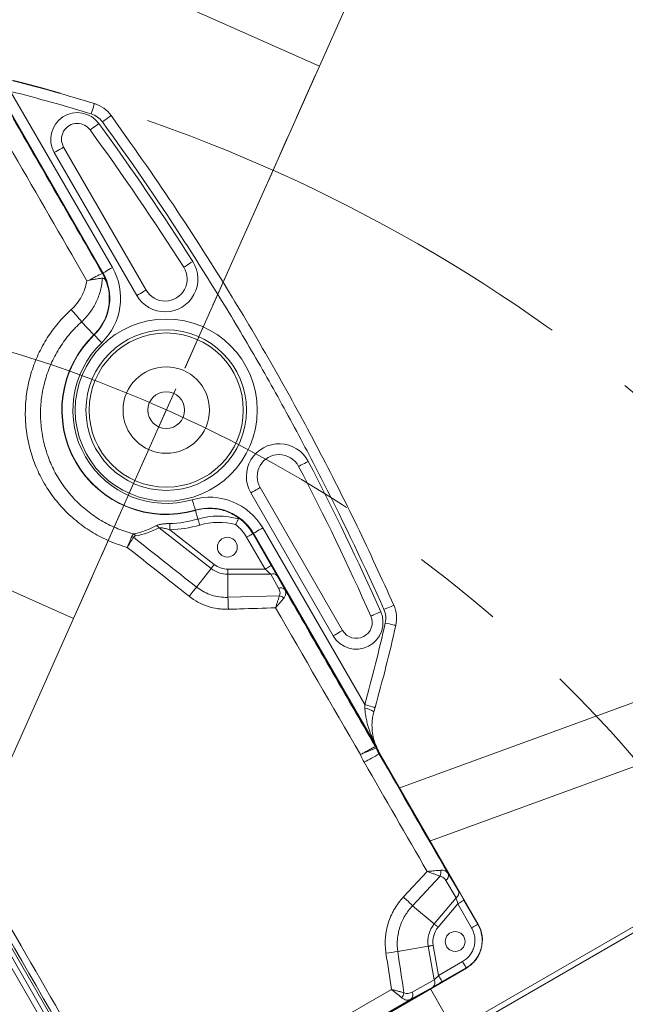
# Model space of a CAD drawing. Header units: millimetres. Extents: x 127 to 4201, y 49 to 2729.
# Tile 41 of 44: x 2660 to 2828, y 1863 to 2137. Entities that reach past the tile are written whole.
import ezdxf

# ---------------------------------------------------------------- set-up
doc = ezdxf.new("R2010")
doc.units = ezdxf.units.MM
doc.header["$LTSCALE"] = 10
doc.linetypes.add('CENTERX2', pattern=[20.32, 12.7, -2.54, 2.54, -2.54])
doc.linetypes.add('HIDDEN', pattern=[1.905, 1.27, -0.635])
doc.styles.add('SLDTEXTSTYLE0', font='TXT', dxfattribs={"width": 0.75})
doc.dimstyles.new('SLDDIMSTYLE5', dxfattribs={"dimtxt": 31.75, "dimasz": 33.02, "dimexe": 0, "dimexo": 0.0625, "dimgap": -7.9375, "dimtad": 0, "dimtih": 1, "dimtoh": 1, "dimdec": 4, "dimlfac": 10, "dimzin": 12, "dimdsep": 46, "dimtxsty": 'SLDTEXTSTYLE0', "dimsah": 1, "dimcen": 0.09, "dimadec": 0, "dimazin": 3, "dimtfac": 1, "dimtdec": 0, "dimtofl": 0, "dimtmove": 0, "dimatfit": 3, "dimfxl": 1, "dimfrac": 2, "dimtolj": 1, "dimarcsym": 0})
doc.dimstyles.new('SLDDIMSTYLE6', dxfattribs={"dimtxt": 31.75, "dimasz": 33.02, "dimexe": 0, "dimexo": 0.0625, "dimgap": -7.9375, "dimtad": 0, "dimtih": 1, "dimtoh": 1, "dimdec": 0, "dimrnd": 1e-09, "dimzin": 12, "dimdsep": 46, "dimtxsty": 'SLDTEXTSTYLE0', "dimsah": 1, "dimcen": 0, "dimadec": 0, "dimazin": 3, "dimtfac": 1, "dimtofl": 0, "dimtmove": 0, "dimatfit": 3, "dimfxl": 1, "dimfrac": 2, "dimtolj": 1, "dimarcsym": 0})
doc.dimstyles.new('SLDDIMSTYLE7', dxfattribs={"dimtxt": 31.75, "dimasz": 33.02, "dimexe": 0, "dimexo": 0.0625, "dimgap": 7.9375, "dimtad": 0, "dimtih": 1, "dimtoh": 1, "dimdec": 0, "dimrnd": 1e-09, "dimzin": 12, "dimdsep": 46, "dimtxsty": 'SLDTEXTSTYLE0', "dimsah": 1, "dimcen": 0, "dimadec": 0, "dimazin": 3, "dimtfac": 1, "dimtdec": 0, "dimtofl": 0, "dimtmove": 0, "dimatfit": 3, "dimfxl": 1, "dimfrac": 2, "dimtolj": 1, "dimtzin": 12, "dimarcsym": 0})

# ---------------------------------------------------------------- blocks, each defined once
blk = doc.blocks.new('_D_10')
at = {"color": 7, "linetype": 'Continuous', "lineweight": 0}
for p, q in [((2705.56, 2039.64), (2860.16, 2386.87)), ((3246.2, 1758.66), (3246.2, 1809.06)), ((3246.2, 1809.06), (3352.86, 1809.06)), ((3352.86, 1809.06), (3352.86, 1758.66)), ((3352.86, 1758.66), (3246.2, 1758.66)), ((2774.85, 1380.41), (2998.27, 1072.91))]:
    blk.add_line(p, q, dxfattribs=at)
for start, end in [(9.37171, 66), (306, 5.38758)]:
    blk.add_arc((2549.9, 1690.02), 731.05, start, end, dxfattribs=at)
for points in [[(2847.25, 2357.87), (2874.93, 2339.17), (2879.27, 2348.35)], [(2979.6, 1098.59), (3008.95, 1114.56), (3002.8, 1122.64)]]:
    blk.add_solid(points, dxfattribs=at)
at = {"color": 7, "linetype": 'Continuous', "lineweight": 0, "char_height": 31.75, "attachment_point": 1, "style": 'SLDTEXTSTYLE0'}
for s, insert in [('3X', (3193.72, 1799.59)), ('120°', (3255.88, 1799.59))]:
    blk.add_mtext(s, dxfattribs=dict(at, insert=insert))
blk = doc.blocks.new('_D_11')
at = {"color": 7, "linetype": 'Continuous', "lineweight": 0}
for p, q in [((1903.48, 2106.58), (1903.48, 2157.64)), ((1903.48, 2157.64), (2041.09, 2157.64)), ((2041.09, 2157.64), (2041.09, 2106.58)), ((2107.82, 2132.11), (2044.32, 2132.11)), ((2288.28, 1951.65), (2107.82, 2132.11)), ((2041.09, 2106.58), (1903.48, 2106.58))]:
    blk.add_line(p, q, dxfattribs=at)
blk.add_solid([(2288.28, 1951.65), (2268.52, 1978.59), (2261.33, 1971.41)], dxfattribs=at)
at = {"color": 7, "linetype": 'Continuous', "lineweight": 0, "char_height": 31.75, "attachment_point": 1, "style": 'SLDTEXTSTYLE0'}
for s, insert in [('B.C.', (1806.37, 2148)), ('%%c', (1913.16, 2147.51)), ('740', (1961.04, 2148))]:
    blk.add_mtext(s, dxfattribs=dict(at, insert=insert))
blk = doc.blocks.new('_D_12')
at = {"color": 7, "linetype": 'Continuous', "lineweight": 0}
for p, q in [((2198.05, 2279.13), (2134.55, 2279.13)), ((2322.83, 2070.22), (2198.05, 2279.13))]:
    blk.add_line(p, q, dxfattribs=at)
for centre, start, end in [((2061.32, 2279.13), 153.4349, 206.5651), ((2077.47, 2279.13), 333.4349, 26.5651)]:
    blk.add_arc(centre, 57.08, start, end, dxfattribs=at)
blk.add_solid([(2322.83, 2070.22), (2310.26, 2101.17), (2301.54, 2095.96)], dxfattribs=at)
at = {"color": 7, "linetype": 'Continuous', "lineweight": 0, "char_height": 31.75, "attachment_point": 1, "style": 'SLDTEXTSTYLE0'}
for s, insert in [('%%c', (2010.27, 2294.53)), ('886', (2058.15, 2295.01))]:
    blk.add_mtext(s, dxfattribs=dict(at, insert=insert))

msp = doc.modelspace()

# ---------------------------------------------------------------- linework, layer by layer
at = {"color": 7, "linetype": 'Continuous', "lineweight": 0}
for p, q in [((2742.945188, 2123.597428), (2626.924915, 2175.252981)), ((2674.620857, 1970.138467), (2558.600583, 2021.79402))]:
    msp.add_line(p, q, dxfattribs=at)
at = {"color": 7, "linetype": 'HIDDEN', "lineweight": 0}
msp.add_line((2674.620857, 1970.138467), (2742.945188, 2123.597428), dxfattribs=at)
at = {"color": 7, "linetype": 'Continuous', "lineweight": 15}
for p, q in [((2682.77361, 2066.08265), (2652.649035, 2118.25996)), ((2652.709504, 2118.294858), (2682.834079, 2066.117578)), ((2682.837238, 2066.119396), (2652.71267, 2118.296706)), ((2657.159467, 2116.59097), (2685.433735, 2067.618483)), ((2694.805612, 2061.378622), (2671.882664, 2101.082319)), ((2692.207535, 2059.878611), (2669.284587, 2099.582338)), ((2682.677199, 2066.027009), (2682.77361, 2066.08265)), ((2682.837238, 2066.119396), (2682.834079, 2066.117578)), ((2676.884119, 2052.575105), (2680.326973, 2048.98169)), ((2680.326973, 2048.98169), (2680.334707, 2048.973643)), ((2680.385535, 2048.920565), (2680.383001, 2048.923218)), ((2749.402125, 1966.81469), (2726.479162, 2006.518387)), ((2746.804048, 1965.31468), (2723.8811, 2005.018407)), ((2708.480154, 2000.259274), (2708.481182, 2000.255757)), ((2708.503817, 2000.177973), (2708.500688, 2000.188702)), ((2709.207137, 1997.761154), (2708.503817, 2000.177973)), ((2712.857564, 1984.048539), (2698.416253, 1995.331341)), ((2701.407929, 1994.78864), (2713.728239, 1985.162937)), ((2727.19713, 1995.282167), (2755.530168, 1946.207904)), ((2727.857609, 1983.854645), (2722.744216, 1992.711299)), ((2724.475999, 1993.711137), (2724.537005, 1993.746364)), ((2724.475999, 1993.711137), (2729.589392, 1984.854483)), ((2758.669411, 1934.627303), (2724.537005, 1993.746364)), ((2724.600633, 1993.78308), (2724.597459, 1993.781262)), ((2724.597459, 1993.781262), (2758.729865, 1934.662202)), ((2758.703922, 1934.71446), (2724.600633, 1993.78308)), ((2708.80041, 1978.855603), (2712.857564, 1984.048539)), ((2717.527841, 1982.440435), (2717.527841, 1983.854645)), ((2717.527841, 1983.854645), (2727.857609, 1983.854645)), ((2936.600779, 1985.732251), (2765.275215, 1923.045972)), ((2717.527841, 1976.011598), (2717.527841, 1982.440435)), ((2729.466994, 1982.440435), (2717.527841, 1982.440435)), ((2731.626977, 1978.563898), (2729.466994, 1982.440435)), ((2731.198777, 1982.026064), (2733.35876, 1978.149527)), ((2717.527841, 1976.011598), (2731.838067, 1976.466321)), ((2773.783986, 1908.308351), (2942.361061, 1969.988995)), ((2827.788864, 1584.811152), (2616.149169, 1949.83747)), ((2755.579208, 1945.236557), (2755.530168, 1946.207904)), ((2758.415868, 1945.396059), (2758.078818, 1944.194906)), ((2617.582303, 1945.074582), (2819.057797, 1596.10878)), ((2758.518045, 1934.539908), (2758.669411, 1934.627303)), ((2758.722563, 1934.129738), (2758.883391, 1934.198194)), ((2759.54615, 1932.478243), (2759.698187, 1932.566025)), ((2787.03991, 1885.208779), (2759.698187, 1932.566025)), ((2787.100364, 1885.243693), (2759.758656, 1932.600939)), ((2761.212428, 1844.706797), (2906.148617, 1928.385743)), ((2906.366383, 1926.809647), (2761.430194, 1843.130701)), ((2804.853563, 1617.668846), (2632.509795, 1916.177043)), ((2766.318475, 1892.761835), (2772.908692, 1899.832779)), ((2778.707136, 1899.273717), (2781.606932, 1894.437187)), ((2776.481737, 1898.525783), (2768.829857, 1890.316987)), ((2780.958508, 1892.528304), (2778.058697, 1897.364833)), ((2774.858375, 1885.25846), (2780.958508, 1892.528304)), ((2781.394114, 1890.847319), (2775.941734, 1884.349429)), ((2785.247122, 1884.173715), (2781.394114, 1890.847319)), ((2783.125897, 1891.847172), (2786.978905, 1885.173568)), ((2768.829857, 1890.316987), (2774.858375, 1885.25846)), ((2786.978905, 1885.173568), (2787.03991, 1885.208779)), ((2764.734228, 1877.572605), (2773.198892, 1879.06515)), ((2774.846827, 1869.719216), (2773.198892, 1879.06515)), ((2774.591614, 1879.310736), (2776.064564, 1870.957189)), ((2776.064564, 1870.957189), (2782.738184, 1874.810197)), ((2716.982936, 1834.45602), (2783.773233, 1873.017409)), ((2717.017849, 1834.395551), (2783.808147, 1872.956955)), ((2783.738022, 1873.078414), (2777.064417, 1869.225406)), ((2783.738022, 1873.078414), (2783.773233, 1873.017409)), ((2768.732046, 1866.322109), (2774.846827, 1869.719216)), ((2774.453943, 1867.741861), (2768.339162, 1864.344754)), ((2777.622034, 1860.604026), (2773.819585, 1867.190057))]:
    msp.add_line(p, q, dxfattribs=at)
at = {"color": 7, "linetype": 'CENTERX2', "lineweight": 0}
msp.add_line((2700.397416, 2028.033566), (2549.904858, 1690.021747), dxfattribs=at)
at = {"color": 7, "linetype": 'Continuous', "lineweight": 15, "flags": 128}
for points in [[(2680.462037, 2113.182389), (2680.452754, 2113.152289), (2680.407737, 2113.006377), (2680.328866, 2112.750643), (2680.219312, 2112.395548), (2680.083592, 2111.955606), (2679.927249, 2111.448758), (2679.756661, 2110.895746), (2679.578801, 2110.319161)], [(2685.083096, 2109.87755), (2685.059299, 2109.860235), (2684.936975, 2109.771335), (2684.721132, 2109.614455), (2684.420665, 2109.396064), (2684.047882, 2109.125131), (2683.618118, 2108.812773), (2683.148985, 2108.471804), (2682.65978, 2108.116233)], [(2679.264118, 2105.878555), (2679.295917, 2105.901652), (2679.423784, 2105.994665), (2679.642607, 2106.15381), (2679.943581, 2106.372708), (2680.31462, 2106.642568), (2680.740853, 2106.952542), (2681.205128, 2107.290202), (2681.688835, 2107.641989)], [(2705.247884, 2067.710781), (2705.281054, 2067.731881), (2705.414464, 2067.816758), (2705.64275, 2067.961984), (2705.956732, 2068.161749), (2706.343834, 2068.408036), (2706.7885, 2068.690919), (2707.272877, 2068.999105), (2707.777505, 2069.320136)], [(2682.837238, 2066.119396), (2682.902251, 2066.156947), (2683.060278, 2066.248172), (2683.305521, 2066.389763), (2683.628966, 2066.576504), (2684.018721, 2066.801542), (2684.460481, 2067.05659), (2684.938003, 2067.332261), (2685.433735, 2067.618483)], [(2680.385535, 2048.920565), (2680.437465, 2048.866385), (2680.563708, 2048.734629), (2680.759613, 2048.530155), (2681.018, 2048.260474), (2681.329359, 2047.935479), (2681.682249, 2047.567153), (2682.063718, 2047.169023), (2682.459732, 2046.755695)], [(2737.184127, 2012.395584), (2737.218996, 2012.413764), (2737.359201, 2012.486869), (2737.599109, 2012.611949), (2737.92911, 2012.783998), (2738.335942, 2012.996071), (2738.803272, 2013.239735), (2739.312326, 2013.505125), (2739.842688, 2013.781631)], [(2708.480154, 2000.259274), (2708.459188, 2000.331336), (2708.408196, 2000.506544), (2708.329071, 2000.77843), (2708.224718, 2001.137042), (2708.098953, 2001.569175), (2707.956423, 2002.058947), (2707.802345, 2002.588385), (2707.642396, 2003.138029)], [(2709.691127, 1996.098095), (2709.618171, 1996.348762), (2709.546481, 1996.595138), (2709.477265, 1996.83299), (2709.4117, 1997.058266), (2709.350918, 1997.267121), (2709.295963, 1997.455978), (2709.247758, 1997.621619), (2709.207137, 1997.761154)], [(2701.407929, 1994.78864), (2701.399987, 1995.04956), (2701.392193, 1995.306038), (2701.384668, 1995.553636), (2701.377545, 1995.78818), (2701.370929, 1996.005588), (2701.364954, 1996.202194), (2701.359724, 1996.374601), (2701.355298, 1996.519887)], [(2724.600633, 1993.78308), (2724.665632, 1993.820631), (2724.823658, 1993.911856), (2725.068902, 1994.053447), (2725.392346, 1994.240188), (2725.782116, 1994.465225), (2726.223876, 1994.720274), (2726.701383, 1994.995975), (2727.19713, 1995.282167)], [(2722.744216, 1992.711299), (2723.078419, 1992.904239), (2723.400061, 1993.089938), (2723.697041, 1993.26142), (2723.958229, 1993.41219), (2724.173789, 1993.536645), (2724.335616, 1993.630075), (2724.437629, 1993.688994), (2724.475999, 1993.711137)], [(2712.857564, 1984.048539), (2712.94709, 1984.163129), (2713.044156, 1984.287345), (2713.147794, 1984.420025), (2713.257034, 1984.559828), (2713.370805, 1984.705442), (2713.488017, 1984.855496), (2713.607554, 1985.008472), (2713.728239, 1985.162937)], [(2727.857609, 1983.854645), (2728.191813, 1984.047585), (2728.513439, 1984.233284), (2728.810434, 1984.404766), (2729.071622, 1984.555566), (2729.287167, 1984.679991), (2729.448994, 1984.773421), (2729.551022, 1984.83234), (2729.589392, 1984.854483)], [(2706.765925, 1976.289236), (2707.048555, 1976.646983), (2707.327609, 1976.999902), (2707.600762, 1977.345013), (2707.865705, 1977.679425), (2708.120232, 1978.000307), (2708.362182, 1978.304976), (2708.589544, 1978.590869), (2708.80041, 1978.855603)], [(2763.625761, 1973.8343), (2763.598879, 1973.822349), (2763.4607, 1973.760867), (2763.216932, 1973.652386), (2762.877558, 1973.501378), (2762.456526, 1973.314011), (2761.971121, 1973.098003), (2761.44128, 1972.862237), (2760.88873, 1972.616368)], [(2757.246499, 1970.809096), (2757.282411, 1970.82507), (2757.426892, 1970.889323), (2757.674118, 1970.999264), (2758.014177, 1971.150451), (2758.433406, 1971.336865), (2758.914967, 1971.550995), (2759.439533, 1971.784257), (2759.986048, 1972.027266)], [(2764.183764, 1968.208158), (2764.152442, 1968.215191), (2764.003073, 1968.248778), (2763.741751, 1968.307518), (2763.379146, 1968.389058), (2762.930055, 1968.490028), (2762.412821, 1968.606317), (2761.848529, 1968.733185), (2761.260231, 1968.865448)], [(2758.415868, 1945.396059), (2758.380164, 1945.406103), (2758.229439, 1945.448511), (2757.969786, 1945.521557), (2757.611682, 1945.622289), (2757.169564, 1945.746684), (2756.661301, 1945.889675), (2756.10738, 1946.045511), (2755.530168, 1946.207904)], [(2781.394114, 1890.847319), (2781.728317, 1891.040274), (2782.049959, 1891.225972), (2782.346939, 1891.39744), (2782.608126, 1891.54824), (2782.823686, 1891.672679), (2782.985513, 1891.76611), (2783.087526, 1891.825014), (2783.125897, 1891.847172)], [(2774.858375, 1885.25846), (2774.969776, 1885.164985), (2775.09055, 1885.063657), (2775.219505, 1884.955444), (2775.355418, 1884.841391), (2775.496979, 1884.722599), (2775.642832, 1884.600231), (2775.79156, 1884.475433), (2775.941734, 1884.349429)], [(2785.247122, 1884.173715), (2785.581325, 1884.36667), (2785.902967, 1884.552368), (2786.199947, 1884.723836), (2786.461134, 1884.874621), (2786.676695, 1884.999075), (2786.838521, 1885.092505), (2786.940535, 1885.15141), (2786.978905, 1885.173568)], [(2773.198892, 1879.06515), (2773.342107, 1879.090407), (2773.497348, 1879.11778), (2773.663138, 1879.147017), (2773.837869, 1879.177817), (2774.019872, 1879.209914), (2774.207358, 1879.24298), (2774.398555, 1879.276686), (2774.591614, 1879.310736)], [(2782.738184, 1874.810197), (2782.931124, 1874.475994), (2783.116822, 1874.154353), (2783.28829, 1873.857373), (2783.43909, 1873.596185), (2783.563544, 1873.380625), (2783.656974, 1873.218798), (2783.715864, 1873.116785), (2783.738022, 1873.078414)], [(2776.064564, 1870.957189), (2776.25752, 1870.622986), (2776.443218, 1870.301345), (2776.614686, 1870.004364), (2776.765485, 1869.743177), (2776.889925, 1869.527617), (2776.983355, 1869.36579), (2777.042259, 1869.263777), (2777.064417, 1869.225406)], [(2735.683192, 1851.347544), (2744.337042, 1856.331893), (2762.95801, 1867.057272)], [(2768.339162, 1864.344754), (2752.149855, 1855.017372), (2735.614826, 1845.490777)]]:
    msp.add_lwpolyline(points, dxfattribs=at)
at = {"color": 8, "linetype": 'Continuous', "lineweight": 15, "flags": 128}
for points in [[(2669.284587, 2099.582338), (2669.802559, 2099.881374), (2670.299736, 2100.16843), (2670.756151, 2100.431942), (2671.153483, 2100.661331), (2671.47578, 2100.847417), (2671.710101, 2100.982689), (2671.847028, 2101.061755), (2671.882664, 2101.082319)], [(2692.207535, 2059.878611), (2692.725514, 2060.177677), (2693.222691, 2060.464704), (2693.679099, 2060.728216), (2694.076438, 2060.957634), (2694.398736, 2061.14369), (2694.633041, 2061.278992), (2694.769983, 2061.358028), (2694.805612, 2061.378622)], [(2723.8811, 2005.018407), (2724.399065, 2005.317443), (2724.896242, 2005.604499), (2725.352664, 2005.868011), (2725.749989, 2006.0974), (2726.072286, 2006.283485), (2726.306607, 2006.418758), (2726.443534, 2006.497824), (2726.479162, 2006.518387)], [(2746.804048, 1965.31468), (2747.322013, 1965.613746), (2747.81919, 1965.900772), (2748.275612, 1966.164284), (2748.672937, 1966.393703), (2748.995234, 1966.579788), (2749.229555, 1966.715061), (2749.366482, 1966.794127), (2749.402125, 1966.81469)]]:
    msp.add_lwpolyline(points, dxfattribs=at)
at = {"color": 7, "linetype": 'Continuous', "lineweight": 15}
for centre, radius in [((2549.904858, 1690.021747), 565), ((2700.397416, 2028.033566), 25.29667), ((2700.397416, 2028.033566), 22.298498), ((2700.397416, 2028.033566), 21.421822), ((2700.397416, 2028.033566), 12), ((2700.397416, 2028.033566), 5.1), ((2717.382352, 1989.942218), 2.75), ((2780.669427, 1880.382412), 2.75)]:
    msp.add_circle(centre, radius, dxfattribs=at)
at = {"color": 7, "linetype": 'CENTERX2', "lineweight": 0}
for radius in [442.846377, 370]:
    msp.add_circle((2549.904858, 1690.021747), radius, dxfattribs=at)
at = {"color": 7, "linetype": 'Continuous', "lineweight": 15}
for centre, radius, start, end in [((2675.698882, 2103.28562), 7.406591, 36.02762343, 210), ((2675.698882, 2103.28562), 4.406591, 90, 210), ((2675.698882, 2103.28562), 4.406591, 36.02762343, 90), ((2078.671754, 1669.080088), 745.631378, 32.46471132, 36.027623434), ((2078.671754, 1669.080088), 742.631378, 32.46471132, 36.027623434), ((2700.094075, 2064.431906), 9.106591, 210, 32.46471132), ((2695.607376, 2037.21176), 31.583351, 114.16705594, 121.51591252), ((2670.649237, 2059.082654), 14.000021, 313.77420119, 30), ((2670.649237, 2059.082654), 14.069842, 313.77420119, 30), ((2670.649237, 2059.082654), 14.073498, 313.77420119, 30), ((2670.649237, 2059.082654), 17.07167, 313.77420119, 30), ((2700.094075, 2064.431906), 6.106591, 210, 32.46471132), ((2627.962636, 2013.481553), 62.622818, 38.62863368, 42.69021559), ((2700.397416, 2028.033566), 29.011155, 133.77420119, 286.22579881), ((2700.397416, 2028.033566), 28.999979, 133.77420119, 286.22579881), ((2700.397416, 2028.033566), 28.930158, 133.77420119, 286.22579881), ((2700.397416, 2028.033566), 28.926502, 133.77420119, 286.22579881), ((2700.397416, 2028.033566), 25.92833, 133.77420119, 286.22579881), ((2731.767632, 2009.571695), 9.106591, 27.53528868, 210), ((2731.767632, 2009.571695), 6.106591, 90, 210), ((2731.767632, 2009.571695), 6.106591, 27.53528868, 90), ((2078.671754, 1669.080088), 745.631378, 23.972376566, 27.53528868), ((2078.671754, 1669.080088), 742.631378, 23.972376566, 27.53528868), ((2712.412625, 1986.746344), 17.07167, 30, 106.22579881), ((2712.412625, 1986.746344), 14.073498, 30, 106.22579881), ((2712.412625, 1986.746344), 14.069842, 30, 106.22579881), ((2712.412625, 1986.746344), 14.000021, 30, 106.22579881), ((2700.397416, 2028.033566), 31.528235, 271.74101939, 286.22579881), ((2714.875822, 1978.282192), 20.287048, 74.01528251, 106.22579881), ((2712.412625, 1986.746344), 13.929592, 30, 57.72868414), ((2696.617789, 1993.934309), 2.277316, 37.83975967, 61.88044484), ((2700.397416, 2028.033566), 33.260285, 271.74101939, 286.22579881), ((2714.875822, 1978.282192), 18.554997, 74.97682057, 106.22579881), ((2712.412625, 1986.746344), 11.929896, 30, 52.43717911), ((2689.788923, 1990.30041), 2.846318, 57.80677369, 68.85975995), ((2690.0191, 1992.055293), 2.119581, 28.09629031, 47.39848488), ((2717.52784, 1990.026215), 7.585786, 232, 270), ((2717.52784, 1990.026215), 6.171573, 232, 270), ((2730.05137, 1981.056709), 1.502063, 40.19183954, 112.89531875), ((2732.211348, 1977.18015), 1.502081, 40.19234661, 112.89481167), ((2599.71553, 1969.07336), 118.016439, 1.75681626, 3.37038709), ((2731.042655, 1973.603454), 2.971311, 47.35462288, 74.4727201), ((2753.218339, 1969.017982), 7.406591, 210, 23.97237657), ((2753.218339, 1969.017982), 4.406591, 210, 23.97237657), ((2754.662625, 1939.517131), 5.792405, 53.85923155, 80.89531497), ((2772.744645, 1940.098444), 15.064774, 203.0577485, 210.00013691), ((2796.681329, 1860.854872), 80.677932, 117.40576908, 120.77904515), ((2773.729643, 1899.678122), 2.983607, 337.28029061, 9.7693393), ((2777.177126, 1898.728877), 1.624125, 302.87429708, 19.60092697), ((2780.076952, 1893.89233), 1.624102, 302.87416563, 19.6018604), ((2717.431224, 1840.031887), 71.905568, 44.37258165, 47.16563186), ((2780.669427, 1880.382412), 7.585786, 140, 190), ((2780.669427, 1880.382412), 6.171573, 140, 190), ((2781.261253, 1743.96124), 134.629637, 97.05137012, 98.46040234), ((2773.401346, 1868.978712), 1.624118, 310.39876522, 27.12555271), ((2763.372296, 1866.784795), 3.131248, 320.24426654, 348.26275788), ((2767.286565, 1865.581605), 1.624118, 310.39876522, 27.12555271)]:
    msp.add_arc(centre, radius, start, end, dxfattribs=at)
for centre, major_axis, ratio, start_param, end_param in [((2691.917297, 2017.17951), (16.196052, 20.730002), 0.8164965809, 3.9037447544, 4.1860633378), ((2727.776986, 1983.854642), (2.31055, -1.999602), 0.0172691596, 0.7654462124, 1.5508443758), ((2729.508773, 1984.85449), (-2.310017, 3.999848), 0.0151153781, 3.9182615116, 4.703659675), ((2783.078142, 1891.790254), (-2.128032, 3.686694), 0.016401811, 4.7183604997, 5.5037586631), ((2781.346355, 1890.790406), (-0.595329, 2.401476), 0.0242754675, 4.7300741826, 5.515472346), ((2777.051515, 1869.298572), (3.686277, 2.128755), 0.016401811, 3.9210192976, 4.706417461), ((2776.051667, 1871.030359), (1.716308, 1.782075), 0.0242754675, 3.9093056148, 4.6947037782)]:
    msp.add_ellipse(centre, major_axis=major_axis, ratio=ratio, start_param=start_param, end_param=end_param, dxfattribs=at)
for points in [[(2657.890175, 2119.496847), (2665.468442, 2117.591235), (2672.995053, 2115.48578), (2680.462038, 2113.182385)], [(2657.850332, 2109.085644), (2666.125073, 2094.733316), (2674.400632, 2080.380475), (2682.677199, 2066.027001)], [(2682.677199, 2066.027001), (2683.177919, 2065.15903), (2683.57992, 2064.247581), (2683.883235, 2063.29267)], [(2679.097648, 2064.136419), (2678.841387, 2064.087944), (2678.582529, 2064.039338), (2678.323052, 2063.991026)], [(2691.305381, 1992.709125), (2697.129514, 1988.08189), (2702.96113, 1983.463978), (2708.800408, 1978.855612)], [(2706.765928, 1976.289236), (2701.030804, 1980.814796), (2695.302944, 1985.349454), (2689.58223, 1989.892973)], [(2733.358765, 1978.149518), (2741.743942, 1963.613349), (2750.130289, 1949.076829), (2758.517985, 1934.539903)], [(2754.329692, 1932.296136), (2746.477424, 1945.898812), (2738.625854, 1959.500946), (2730.775081, 1973.102566)], [(2755.530175, 1946.207897), (2757.640308, 1953.70839), (2759.551054, 1961.263554), (2761.260231, 1968.865448)], [(2680.184294, 1840.491387), (2658.928994, 1877.347126), (2637.696204, 1914.201022), (2616.475131, 1951.053959)], [(2758.517985, 1934.539903), (2758.594344, 1934.407542), (2758.662489, 1934.270471), (2758.722297, 1934.129852)], [(2758.518038, 1934.539905), (2758.594485, 1934.407496), (2758.66253, 1934.270788), (2758.722569, 1934.12974)], [(2758.883387, 1934.198194), (2758.820648, 1934.345587), (2758.749444, 1934.488661), (2758.669403, 1934.627296)], [(2758.72987, 1934.662206), (2758.721132, 1934.679769), (2758.712483, 1934.697187), (2758.703919, 1934.714465)], [(2758.87733, 1934.362194), (2758.900008, 1934.317911), (2758.923393, 1934.27244), (2758.94763, 1934.22554)], [(2758.94763, 1934.22554), (2759.185071, 1933.667724), (2759.4554, 1933.126184), (2759.758652, 1932.600936)], [(2755.396117, 1930.169088), (2754.998842, 1930.85729), (2754.643378, 1931.566312), (2754.329692, 1932.296136)], [(2758.722297, 1934.129852), (2758.722392, 1934.129816), (2758.722482, 1934.129779), (2758.722569, 1934.12974)], [(2758.722569, 1934.12974), (2758.963638, 1933.562626), (2759.238156, 1933.012124), (2759.546145, 1932.478244)], [(2759.546145, 1932.478244), (2765.932434, 1921.41014), (2772.319412, 1910.341968), (2778.707135, 1899.273723)], [(2772.908697, 1899.832775), (2767.070865, 1909.945101), (2761.233317, 1920.057215), (2755.396117, 1930.169088)], [(2762.958007, 1867.057276), (2762.45447, 1870.413193), (2761.953085, 1873.769377), (2761.453753, 1877.125809)], [(2764.734229, 1877.572606), (2765.299475, 1873.764016), (2765.867374, 1869.955751), (2766.438078, 1866.147829)]]:
    msp.add_open_spline(points, degree=3, dxfattribs=at)
for points, knots in [([(2679.578801, 2110.319161), (2675.861664, 2111.438915), (2668.429989, 2113.677639), (2660.915432, 2115.620086), (2657.159467, 2116.59097)], [0, 0, 0, 0, 0.50017484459, 1, 1, 1, 1]), ([(2680.462038, 2113.182385), (2681.390463, 2112.895607), (2682.249896, 2112.469604), (2683.830704, 2111.339075), (2684.511636, 2110.663475), (2685.083102, 2109.877545)], [0, 0, 0, 0, 0.5, 0.5, 1, 1, 1, 1]), ([(2682.65978, 2108.116241), (2682.278887, 2108.640301), (2681.82494, 2109.090736), (2680.770923, 2109.84434), (2680.197865, 2110.128193), (2679.578797, 2110.319162)], [0, 0, 0, 0, 0.5, 0.5, 1, 1, 1, 1]), ([(2685.083096, 2109.87755), (2690.924625, 2101.640011), (2702.617229, 2085.151474), (2717.762038, 2061.288516), (2731.061385, 2038.707818), (2742.620272, 2017.484654), (2753.564088, 1995.888098), (2760.270705, 1981.188119), (2763.625761, 1973.8343)], [0, 0, 0, 0, 0.1924880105, 0.3852905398, 0.5385687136, 0.6920061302, 0.8459228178, 1, 1, 1, 1]), ([(2760.888736, 1972.616363), (2755.575929, 1984.55552), (2749.954039, 1996.344992), (2741.059791, 2013.805745), (2738.017469, 2019.589715), (2731.785184, 2031.070429), (2728.59454, 2036.768576), (2722.063827, 2048.080211), (2718.723284, 2053.694468), (2711.895029, 2064.835161), (2708.409581, 2070.357952), (2697.739947, 2086.784111), (2690.34277, 2097.545462), (2682.65978, 2108.116241)], [0, 0, 0, 0, 0.25, 0.25, 0.375, 0.375, 0.5, 0.5, 0.625, 0.625, 0.75, 0.75, 1, 1, 1, 1]), ([(2678.32305, 2063.991034), (2677.339889, 2065.694945), (2669.699419, 2078.936615), (2662.060182, 2092.177582), (2655.403947, 2103.714728)], [0, 0, 0, 0, 0.1286780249, 1, 1, 1, 1]), ([(2673.992308, 2055.941967), (2674.573534, 2056.468663), (2675.101336, 2057.037372), (2676.054532, 2058.255324), (2676.480663, 2058.905945), (2677.222761, 2060.285775), (2677.529595, 2060.997437), (2678.020114, 2062.462468), (2678.203818, 2063.215948), (2678.323052, 2063.991026)], [0, 0, 0, 0, 0.25, 0.25, 0.5, 0.5, 0.75, 0.75, 1, 1, 1, 1]), ([(2682.671338, 2064.701849), (2682.635085, 2064.126008), (2682.571146, 2063.551699), (2682.387913, 2062.409714), (2682.269585, 2061.847681), (2681.837126, 2060.187569), (2681.446203, 2059.115247), (2680.703544, 2057.559182), (2680.428397, 2057.047457), (2679.836185, 2056.062544), (2679.518238, 2055.587023), (2678.500189, 2054.210246), (2677.736478, 2053.358313), (2676.884122, 2052.575113)], [0, 0, 0, 0, 0.125, 0.125, 0.25, 0.25, 0.5, 0.5, 0.625, 0.625, 0.75, 0.75, 1, 1, 1, 1]), ([(2682.671343, 2064.701849), (2682.337527, 2064.661108), (2681.670238, 2064.579669), (2680.347627, 2064.366911), (2679.451702, 2064.201699), (2679.097642, 2064.136409)], [0, 0, 0, 0, 0.3771149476, 0.7538430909, 1, 1, 1, 1]), ([(2683.88324, 2063.292676), (2684.04647, 2062.734541), (2684.407818, 2061.498983), (2684.634058, 2059.411588), (2684.534677, 2057.211687), (2684.084488, 2055.090428), (2683.348249, 2053.106378), (2682.275628, 2051.216483), (2681.208636, 2049.855158), (2680.50641, 2049.159459), (2680.326973, 2048.98169)], [0, 0, 0, 0, 0.12632992, 0.2796598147, 0.432850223, 0.5631272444, 0.6933136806, 0.8242284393, 0.9550857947, 1, 1, 1, 1]), ([(2683.88324, 2063.292676), (2683.775405, 2063.568121), (2683.558863, 2064.121244), (2683.119185, 2064.647513), (2682.800072, 2064.68623), (2682.671343, 2064.701849)], [0, 0, 0, 0, 0.3717832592, 0.7465808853, 1, 1, 1, 1]), ([(2689.58223, 1989.892973), (2688.744019, 1990.125558), (2687.915184, 1990.385972), (2686.27619, 1990.962237), (2685.464063, 1991.279), (2683.07541, 1992.304486), (2681.544154, 1993.088122), (2678.600283, 1994.84927), (2677.187671, 1995.82679), (2675.159776, 1997.441814), (2674.496607, 1998.007339), (2673.216255, 1999.17605), (2672.59891, 1999.778981), (2670.813791, 2001.642224), (2669.712645, 2002.956748), (2668.193505, 2005.036413), (2667.709293, 2005.747673), (2666.785965, 2007.206887), (2666.345352, 2007.957696), (2665.105363, 2010.243938), (2664.389152, 2011.80771), (2663.170011, 2015.011758), (2662.667098, 2016.65204), (2662.075677, 2019.170918), (2661.90536, 2020.023037), (2661.622917, 2021.7343), (2661.511128, 2022.590118), (2661.261862, 2025.15812), (2661.210115, 2026.870848), (2661.302433, 2029.441029), (2661.361622, 2030.297938), (2661.537686, 2032.012125), (2661.654879, 2032.871232), (2662.093377, 2035.437041), (2662.49676, 2037.109437), (2663.517285, 2040.380813), (2664.134449, 2041.979786), (2665.222974, 2044.322337), (2665.613343, 2045.0944), (2666.44878, 2046.617), (2666.889698, 2047.360059), (2668.280231, 2049.535935), (2669.29734, 2050.91568), (2671.509521, 2053.535225), (2672.70457, 2054.775043), (2673.992308, 2055.941967)], [0, 0, 0, 0, 0.03125, 0.03125, 0.0625, 0.0625, 0.125, 0.125, 0.1875, 0.1875, 0.21875, 0.21875, 0.25, 0.25, 0.3125, 0.3125, 0.34375, 0.34375, 0.375, 0.375, 0.4375, 0.4375, 0.5, 0.5, 0.53125, 0.53125, 0.5625, 0.5625, 0.625, 0.625, 0.65625, 0.65625, 0.6875, 0.6875, 0.75, 0.75, 0.8125, 0.8125, 0.84375, 0.84375, 0.875, 0.875, 0.9375, 0.9375, 1, 1, 1, 1]), ([(2676.884122, 2052.575113), (2675.721988, 2051.528924), (2674.644074, 2050.416048), (2672.649852, 2048.062341), (2671.733564, 2046.821494), (2670.481997, 2044.86295), (2670.085075, 2044.193326), (2669.334608, 2042.822734), (2668.984764, 2042.128609), (2668.009364, 2040.020454), (2667.457616, 2038.580759), (2666.548675, 2035.633712), (2666.191351, 2034.125741), (2665.679994, 2031.04178), (2665.531561, 2029.500071), (2665.440792, 2026.417165), (2665.49848, 2024.875968), (2665.741951, 2022.564557), (2665.849352, 2021.794151), (2666.118147, 2020.253469), (2666.278035, 2019.491887), (2666.831916, 2017.233919), (2667.299895, 2015.763652), (2668.430849, 2012.892325), (2669.093798, 2011.491256), (2670.623122, 2008.761306), (2671.472834, 2007.462473), (2673.332417, 2004.997315), (2674.342835, 2003.830064), (2675.981116, 2002.178563), (2676.547721, 2001.64468), (2677.723112, 2000.611091), (2678.326062, 2000.116581), (2680.174839, 1998.702071), (2681.462434, 1997.849009), (2684.146203, 1996.320194), (2685.542363, 1995.64442), (2688.447744, 1994.477503), (2689.934738, 1993.99542), (2691.453831, 1993.615471)], [0, 0, 0, 0, 0.0625, 0.0625, 0.125, 0.125, 0.15625, 0.15625, 0.1875, 0.1875, 0.25, 0.25, 0.3125, 0.3125, 0.375, 0.375, 0.4375, 0.4375, 0.46875, 0.46875, 0.5, 0.5, 0.5625, 0.5625, 0.625, 0.625, 0.6875, 0.6875, 0.75, 0.75, 0.78125, 0.78125, 0.8125, 0.8125, 0.875, 0.875, 0.9375, 0.9375, 1, 1, 1, 1]), ([(2708.503817, 2000.177973), (2709.154714, 2000.337088), (2710.456658, 2000.655356), (2713.114352, 2000.813486), (2716.412047, 2000.315763), (2718.74282, 1999.233914), (2719.813839, 1998.547415), (2719.850038, 1998.524212)], [0, 0, 0, 0, 0.1617137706, 0.3234649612, 0.6469027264, 0.9880657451, 1, 1, 1, 1]), ([(2720.462488, 1997.784845), (2720.422838, 1997.703704), (2720.375126, 1997.606124), (2720.264163, 1997.37945), (2720.200933, 1997.250408), (2720.065831, 1996.975107), (2719.992058, 1996.824977), (2719.879253, 1996.595825), (2719.841163, 1996.518515), (2719.764008, 1996.362058), (2719.724432, 1996.281883), (2719.685459, 1996.202998)], [0, 0, 0, 0, 0.25, 0.25, 0.5, 0.5, 0.75, 0.75, 0.875, 0.875, 1, 1, 1, 1]), ([(2720.462488, 1997.784845), (2720.489235, 1997.839579), (2720.480136, 1997.904028), (2720.418859, 1998.034218), (2720.367224, 1998.100634), (2720.184243, 1998.291793), (2720.023967, 1998.411977), (2719.85004, 1998.524221)], [0, 0, 0, 0, 0.25, 0.25, 0.5, 0.5, 1, 1, 1, 1]), ([(2691.453831, 1993.615471), (2692.59023, 1993.868389), (2693.671145, 1994.198923), (2695.744742, 1994.982646), (2696.737171, 1995.436194), (2697.691117, 1995.942833)], [0, 0, 0, 0, 0.5, 0.5, 1, 1, 1, 1]), ([(2697.691121, 1995.942836), (2697.909015, 1996.058559), (2698.172632, 1996.144404), (2698.756083, 1996.284656), (2699.064106, 1996.335812), (2699.698527, 1996.417613), (2700.027561, 1996.448049), (2700.688178, 1996.494045), (2701.020771, 1996.509718), (2701.355302, 1996.519886)], [0, 0, 0, 0, 0.25, 0.25, 0.5, 0.5, 0.75, 0.75, 1, 1, 1, 1]), ([(2701.407929, 1994.78864), (2701.017648, 1994.890818), (2700.225573, 1995.098189), (2699.188361, 1995.337574), (2698.616135, 1995.332954), (2698.416253, 1995.331341)], [0, 0, 0, 0, 0.3872728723, 0.7859701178, 1, 1, 1, 1]), ([(2690.815451, 1992.955178), (2690.654775, 1992.544068), (2690.468405, 1992.07368), (2690.150018, 1991.28224), (2690.040736, 1991.012384), (2689.872233, 1990.599012), (2689.815298, 1990.459781), (2689.699869, 1990.178401), (2689.640501, 1990.034153), (2689.58223, 1989.892973)], [0, 0, 0, 0, 0.5, 0.5, 0.75, 0.75, 0.875, 0.875, 1, 1, 1, 1]), ([(2691.305381, 1992.709125), (2691.075318, 1992.332432), (2690.811536, 1991.900666), (2690.366348, 1991.172912), (2690.214343, 1990.924568), (2689.981167, 1990.543848), (2689.902574, 1990.415564), (2689.74363, 1990.15621), (2689.662088, 1990.023201), (2689.58223, 1989.892973)], [0, 0, 0, 0, 0.5, 0.5, 0.75, 0.75, 0.875, 0.875, 1, 1, 1, 1]), ([(2690.815453, 1992.955184), (2690.876335, 1993.110957), (2690.966084, 1993.243071), (2691.185834, 1993.461534), (2691.313623, 1993.546975), (2691.453831, 1993.615471)], [0, 0, 0, 0, 0.5, 0.5, 1, 1, 1, 1]), ([(2691.888899, 1993.053508), (2691.765871, 1993.028573), (2691.649684, 1992.993662), (2691.443884, 1992.885084), (2691.35606, 1992.810694), (2691.305381, 1992.709125)], [0, 0, 0, 0, 0.5, 0.5, 1, 1, 1, 1]), ([(2708.80041, 1978.855603), (2709.983126, 1978.080028), (2711.790524, 1976.894812), (2714.624503, 1976.160783), (2716.338314, 1975.982984), (2717.31381, 1976.006449), (2717.527841, 1976.011598)], [0, 0, 0, 0, 0.4494595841, 0.6868533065, 0.9312932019, 1, 1, 1, 1]), ([(2731.838067, 1976.466321), (2731.869429, 1976.530827), (2731.994248, 1976.787561), (2732.089766, 1977.513189), (2731.81515, 1978.136673), (2731.626977, 1978.563898)], [0, 0, 0, 0, 0.0955379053, 0.380241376, 1, 1, 1, 1]), ([(2733.35876, 1978.149527), (2733.43617, 1977.979651), (2733.634701, 1977.543974), (2733.636886, 1976.824626), (2733.37539, 1976.191457), (2733.121671, 1975.872181), (2733.055596, 1975.789034)], [0, 0, 0, 0, 0.233076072, 0.597764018, 0.895248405, 1, 1, 1, 1]), ([(2717.676494, 1972.691435), (2717.184241, 1972.676283), (2716.690618, 1972.682892), (2715.712991, 1972.738732), (2715.228121, 1972.78783), (2713.785095, 1972.997313), (2712.838432, 1973.219413), (2711.442059, 1973.679404), (2710.979845, 1973.854544), (2710.080831, 1974.241068), (2709.641822, 1974.453078), (2708.355798, 1975.14447), (2707.539543, 1975.67878), (2706.765928, 1976.289236)], [0, 0, 0, 0, 0.125, 0.125, 0.25, 0.25, 0.5, 0.5, 0.625, 0.625, 0.75, 0.75, 1, 1, 1, 1]), ([(2730.775078, 1973.102563), (2730.778252, 1973.106308), (2730.788177, 1973.118015), (2730.807538, 1973.140919), (2730.842226, 1973.181901), (2730.906323, 1973.257612), (2731.004217, 1973.373189), (2731.196882, 1973.600707), (2731.586366, 1974.060267), (2732.280921, 1974.879005), (2732.762901, 1975.445198), (2733.055596, 1975.789034)], [0, 0, 0, 0, 0.003777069, 0.0118080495, 0.0230792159, 0.0451127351, 0.0882373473, 0.1399999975, 0.2760467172, 0.5603603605, 1, 1, 1, 1]), ([(2731.838066, 1976.466323), (2731.76864, 1976.239694), (2731.693398, 1975.996477), (2731.532081, 1975.479154), (2731.445345, 1975.202962), (2731.263972, 1974.629072), (2731.169683, 1974.332454), (2731.023848, 1973.876153), (2730.974675, 1973.722695), (2730.875376, 1973.413596), (2730.824735, 1973.25636), (2730.775081, 1973.102566)], [0, 0, 0, 0, 0.25, 0.25, 0.5, 0.5, 0.75, 0.75, 0.875, 0.875, 1, 1, 1, 1]), ([(2730.775081, 1973.102566), (2727.445185, 1972.99607), (2724.115194, 1972.891047), (2720.785106, 1972.787574), (2719.748911, 1972.755377), (2718.712707, 1972.72333), (2717.676494, 1972.691435)], [0, 0, 0, 0, 0.010000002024, 0.010000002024, 0.010000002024, 0.013111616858, 0.013111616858, 0.013111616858, 0.013111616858]), ([(2761.260231, 1968.865448), (2761.34962, 1969.5056), (2761.528393, 1970.785879), (2761.101948, 1972.006213), (2760.88873, 1972.616368)], [0, 0, 0, 0, 0.5000103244, 1, 1, 1, 1]), ([(2763.625762, 1973.8343), (2764.018664, 1972.950956), (2764.262822, 1972.028253), (2764.453643, 1970.104125), (2764.395471, 1969.151447), (2764.183771, 1968.208157)], [0, 0, 0, 0, 0.5, 0.5, 1, 1, 1, 1]), ([(2764.183764, 1968.208158), (2763.298463, 1964.388337), (2761.527241, 1956.746022), (2759.453234, 1949.180262), (2758.415868, 1945.396059)], [0, 0, 0, 0, 0.499825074, 1, 1, 1, 1]), ([(2618.167703, 1951.955997), (2618.832516, 1950.801039), (2622.156577, 1945.026252), (2636.11933, 1920.771693), (2656.672669, 1885.07915), (2674.583375, 1854.007752), (2681.841318, 1841.41671)], [0, 0, 0, 0, 0.0313466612, 0.1567332, 0.6582835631, 1, 1, 1, 1]), ([(2758.703919, 1934.714465), (2758.661698, 1934.793271), (2758.613665, 1934.886405), (2758.517918, 1935.075101), (2758.469461, 1935.172265), (2758.324234, 1935.467709), (2758.227499, 1935.670191), (2757.9424, 1936.283345), (2757.758731, 1936.700535), (2757.232113, 1937.968472), (2756.914224, 1938.833342), (2756.499009, 1940.156037), (2756.370792, 1940.601559), (2756.137302, 1941.503337), (2756.031814, 1941.960608), (2755.848657, 1942.882901), (2755.771006, 1943.347371), (2755.648531, 1944.284811), (2755.603632, 1944.757741), (2755.579212, 1945.236558)], [0, 0, 0, 0, 0.03125, 0.03125, 0.0625, 0.0625, 0.125, 0.125, 0.25, 0.25, 0.5, 0.5, 0.625, 0.625, 0.75, 0.75, 0.875, 0.875, 1, 1, 1, 1]), ([(2758.078818, 1944.194906), (2757.951437, 1943.669512), (2757.692245, 1942.600451), (2757.524922, 1940.788745), (2757.592261, 1938.789059), (2757.955019, 1936.850494), (2758.40744, 1935.433596), (2758.659811, 1934.852334), (2758.728673, 1934.693732)], [0, 0, 0, 0, 0.1469274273, 0.2989648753, 0.5191045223, 0.7457085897, 0.9306146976, 1, 1, 1, 1]), ([(2758.517985, 1934.539903), (2758.515459, 1934.539831), (2758.510386, 1934.539686), (2758.491824, 1934.533392), (2758.465007, 1934.522523), (2758.428981, 1934.506537), (2758.383816, 1934.485462), (2758.329332, 1934.459184), (2758.26544, 1934.427645), (2758.192058, 1934.390785), (2758.109134, 1934.348565), (2758.016638, 1934.300958), (2757.914571, 1934.247952), (2757.80296, 1934.189553), (2757.681862, 1934.125783), (2757.551369, 1934.056684), (2757.41159, 1933.982307), (2757.108096, 1933.820119), (2756.542217, 1933.515041), (2755.838122, 1933.130183), (2755.079763, 1932.712843), (2754.643539, 1932.470496), (2754.329692, 1932.296136)], [0, 0, 0, 0, 0.0294032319, 0.0590565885, 0.0889600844, 0.1191137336, 0.1495175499, 0.1801715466, 0.2110757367, 0.2422301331, 0.2736347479, 0.3052895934, 0.3371946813, 0.3693500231, 0.4017556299, 0.4344115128, 0.4673176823, 0.5004741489, 0.6372064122, 0.8003244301, 0.8563409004, 1, 1, 1, 1]), ([(2758.72987, 1934.662206), (2758.76934, 1934.591328), (2758.848555, 1934.449081), (2758.914527, 1934.300229), (2758.947627, 1934.225546)], [0, 0, 0, 0, 0.49827756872, 1, 1, 1, 1]), ([(2754.329692, 1932.296136), (2754.897761, 1932.549252), (2755.464221, 1932.798142), (2756.517831, 1933.253919), (2756.994211, 1933.45636), (2757.599879, 1933.70835), (2757.782151, 1933.783112), (2758.102189, 1933.912159), (2758.239954, 1933.966444), (2758.579295, 1934.095836), (2758.705723, 1934.137044), (2758.722297, 1934.129852)], [0, 0, 0, 0, 0.2497038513, 0.2497038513, 0.4995482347, 0.4995482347, 0.6243933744, 0.6243933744, 0.7492385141, 0.7492385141, 1, 1, 1, 1]), ([(2776.669981, 1900.184386), (2776.419744, 1900.165213), (2776.149359, 1900.143028), (2775.571722, 1900.093149), (2775.261659, 1900.065184), (2774.619701, 1900.005106), (2774.287701, 1899.973002), (2773.775951, 1899.922034), (2773.603965, 1899.904664), (2773.257358, 1899.869179), (2773.081153, 1899.850898), (2772.908697, 1899.832775)], [0, 0, 0, 0, 0.25, 0.25, 0.5, 0.5, 0.75, 0.75, 0.875, 0.875, 1, 1, 1, 1]), ([(2776.481738, 1898.525784), (2776.244293, 1898.619363), (2775.987638, 1898.718171), (2775.439174, 1898.925352), (2775.144695, 1899.034692), (2774.534862, 1899.257651), (2774.219409, 1899.371337), (2773.733071, 1899.544252), (2773.56961, 1899.601986), (2773.240152, 1899.717593), (2773.07265, 1899.775985), (2772.908697, 1899.832775)], [0, 0, 0, 0, 0.25, 0.25, 0.5, 0.5, 0.75, 0.75, 0.875, 0.875, 1, 1, 1, 1]), ([(2776.669981, 1900.184386), (2776.911674, 1900.202905), (2777.13721, 1900.193261), (2777.550291, 1900.12526), (2777.740203, 1900.066612), (2778.255285, 1899.824601), (2778.516691, 1899.583625), (2778.707135, 1899.273723)], [0, 0, 0, 0, 0.25, 0.25, 0.5, 0.5, 1, 1, 1, 1]), ([(2778.058698, 1897.364836), (2777.882625, 1897.658505), (2777.669295, 1897.913779), (2777.275825, 1898.220971), (2777.133185, 1898.309288), (2776.826275, 1898.448107), (2776.66006, 1898.49956), (2776.481738, 1898.525784)], [0, 0, 0, 0, 0.5, 0.5, 0.75, 0.75, 1, 1, 1, 1]), ([(2761.453753, 1877.125809), (2761.244301, 1878.533714), (2761.195705, 1879.944168), (2761.333152, 1881.710384), (2761.370827, 1882.064773), (2761.465677, 1882.76741), (2761.522803, 1883.115899), (2761.722683, 1884.153054), (2761.893851, 1884.833432), (2762.311013, 1886.172365), (2762.557005, 1886.83092), (2762.983493, 1887.801986), (2763.135765, 1888.123822), (2763.457092, 1888.756109), (2763.626055, 1889.066554), (2764.511639, 1890.590784), (2765.349026, 1891.721648), (2766.318477, 1892.761835)], [0, 0, 0, 0, 0.25, 0.25, 0.3125, 0.3125, 0.375, 0.375, 0.5, 0.5, 0.625, 0.625, 0.6875, 0.6875, 0.75, 0.75, 1, 1, 1, 1]), ([(2768.829862, 1890.316987), (2768.027005, 1889.475977), (2767.3318, 1888.55915), (2766.4467, 1887.072836), (2766.176866, 1886.555416), (2765.701196, 1885.501479), (2765.494784, 1884.964984), (2765.143317, 1883.873389), (2764.998265, 1883.318288), (2764.770402, 1882.189214), (2764.687405, 1881.611864), (2764.53868, 1879.879466), (2764.57011, 1878.725531), (2764.734229, 1877.572606)], [0, 0, 0, 0, 0.25, 0.25, 0.375, 0.375, 0.5, 0.5, 0.625, 0.625, 0.75, 0.75, 1, 1, 1, 1]), ([(2786.978912, 1885.173564), (2787.050974, 1885.048748), (2787.121625, 1884.919062), (2787.254106, 1884.660764), (2787.316968, 1884.530361), (2787.495616, 1884.135467), (2787.601495, 1883.8673), (2787.787088, 1883.32126), (2787.866804, 1883.043388), (2787.999347, 1882.477669), (2788.052138, 1882.188942), (2788.165806, 1881.326294), (2788.184226, 1880.750154), (2788.109463, 1879.595847), (2788.014221, 1879.01441), (2787.715725, 1877.899205), (2787.512758, 1877.359364), (2787.127371, 1876.57636), (2786.98521, 1876.320155), (2786.679725, 1875.828059), (2786.351712, 1875.35332), (2785.978718, 1874.913241), (2785.58324, 1874.490486), (2785.373284, 1874.286943), (2784.716065, 1873.709814), (2784.244292, 1873.370703), (2783.738025, 1873.078409)], [0, 0, 0, 0, 0.03125, 0.03125, 0.0625, 0.0625, 0.125, 0.125, 0.1875, 0.1875, 0.25, 0.25, 0.375, 0.375, 0.5, 0.5, 0.625, 0.625, 0.6875, 0.6875, 0.75, 0.8125, 0.8125, 0.875, 0.875, 1, 1, 1, 1]), ([(2783.77324, 1873.017416), (2784.785606, 1873.601906), (2785.680854, 1874.386906), (2787.103463, 1876.240402), (2787.630083, 1877.308065), (2788.234705, 1879.564546), (2788.31247, 1880.752479), (2788.007203, 1883.068958), (2787.624395, 1884.196413), (2787.039905, 1885.208779)], [2.3568034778, 2.3568034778, 2.3568034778, 2.3568034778, 2.7491980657, 2.7491980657, 3.1415926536, 3.1415926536, 3.5339872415, 3.5339872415, 3.9263818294, 3.9263818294, 3.9263818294, 3.9263818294]), ([(2782.738177, 1874.810196), (2783.1301, 1875.036473), (2783.495255, 1875.299075), (2784.173647, 1875.894731), (2784.481567, 1876.223842), (2784.888604, 1876.754955), (2785.015547, 1876.938723), (2785.252007, 1877.319689), (2785.36205, 1877.518028), (2785.660426, 1878.124164), (2785.817686, 1878.542033), (2786.048786, 1879.40536), (2786.1224, 1879.855508), (2786.18027, 1880.749135), (2786.166119, 1881.195172), (2786.078094, 1881.863025), (2786.037177, 1882.086552), (2785.934488, 1882.524503), (2785.872743, 1882.739621), (2785.657191, 1883.373731), (2785.473492, 1883.781636), (2785.247125, 1884.173716)], [0, 0, 0, 0, 0.125, 0.125, 0.25, 0.25, 0.3125, 0.3125, 0.375, 0.375, 0.5, 0.5, 0.625, 0.625, 0.75, 0.75, 0.8125, 0.8125, 0.875, 0.875, 1, 1, 1, 1]), ([(2765.779525, 1864.782316), (2765.588775, 1864.944136), (2765.384161, 1865.115013), (2764.949236, 1865.473554), (2764.717072, 1865.662703), (2764.236381, 1866.050177), (2763.988057, 1866.248368), (2763.605902, 1866.55053), (2763.477429, 1866.651648), (2763.218555, 1866.854487), (2763.086995, 1866.957105), (2762.958007, 1867.057276)], [0, 0, 0, 0, 0.25, 0.25, 0.5, 0.5, 0.75, 0.75, 0.875, 0.875, 1, 1, 1, 1]), ([(2766.438078, 1866.147829), (2766.201628, 1866.214866), (2765.948389, 1866.284901), (2765.410795, 1866.430534), (2765.124155, 1866.506721), (2764.531283, 1866.66159), (2764.225299, 1866.740226), (2763.754824, 1866.859275), (2763.596728, 1866.898976), (2763.278297, 1866.978341), (2763.116538, 1867.018352), (2762.958007, 1867.057276)], [0, 0, 0, 0, 0.25, 0.25, 0.5, 0.5, 0.75, 0.75, 0.875, 0.875, 1, 1, 1, 1]), ([(2766.438078, 1866.147829), (2766.632268, 1866.045123), (2766.832872, 1865.984026), (2767.230337, 1865.923318), (2767.43076, 1865.923579), (2768.011792, 1865.992915), (2768.379153, 1866.126061), (2768.732045, 1866.322112)], [0, 0, 0, 0, 0.25, 0.25, 0.5, 0.5, 1, 1, 1, 1]), ([(2768.339164, 1864.34475), (2768.155903, 1864.245612), (2767.962057, 1864.175753), (2767.55677, 1864.100994), (2767.347181, 1864.096101), (2766.912593, 1864.158415), (2766.686894, 1864.226618), (2766.235292, 1864.441878), (2766.005607, 1864.590522), (2765.779525, 1864.782316)], [0, 0, 0, 0, 0.25, 0.25, 0.5, 0.5, 0.75, 0.75, 1, 1, 1, 1])]:
    msp.add_open_spline(points, degree=3, knots=knots, dxfattribs=at)

# ---------------------------------------------------------------- dimensions: what is measured, and where the dimension line sits
at = {"color": 7, "linetype": 'Continuous', "lineweight": 0}
dim = msp.add_angular_dim_2l(base=(3216.151821, 1389.112774), line1=((2767.385401, 1390.685459), (2549.904858, 1690.021747)), line2=((2700.397416, 2028.033566), (2549.904858, 1690.021747)), text='3X<>', dimstyle='SLDDIMSTYLE5', dxfattribs=at)
dim.commit()
dim.dimension.update_dxf_attribs({"geometry": '_D_10', "text_midpoint": (3274.904858, 1783.863244), "dimtype": 162})
for p1, p2, text, dimstyle, picture, middle in [((2776.981429, 1309.825555), (2322.828286, 2070.217938), '(<>)', 'SLDDIMSTYLE7', '_D_12', (2069.397359, 2282.352175)), ((2811.534367, 1428.392238), (2288.275349, 1951.651256), 'B.C. <>', 'SLDDIMSTYLE6', '_D_11', (1925.345724, 2132.109879))]:
    dim = msp.add_diameter_dim_2p(p1=p1, p2=p2, text=text, dimstyle=dimstyle, dxfattribs=at)
    dim.commit()
    dim.dimension.update_dxf_attribs({"geometry": picture, "text_midpoint": middle, "dimtype": 163})

doc.saveas('drawing.dxf')
